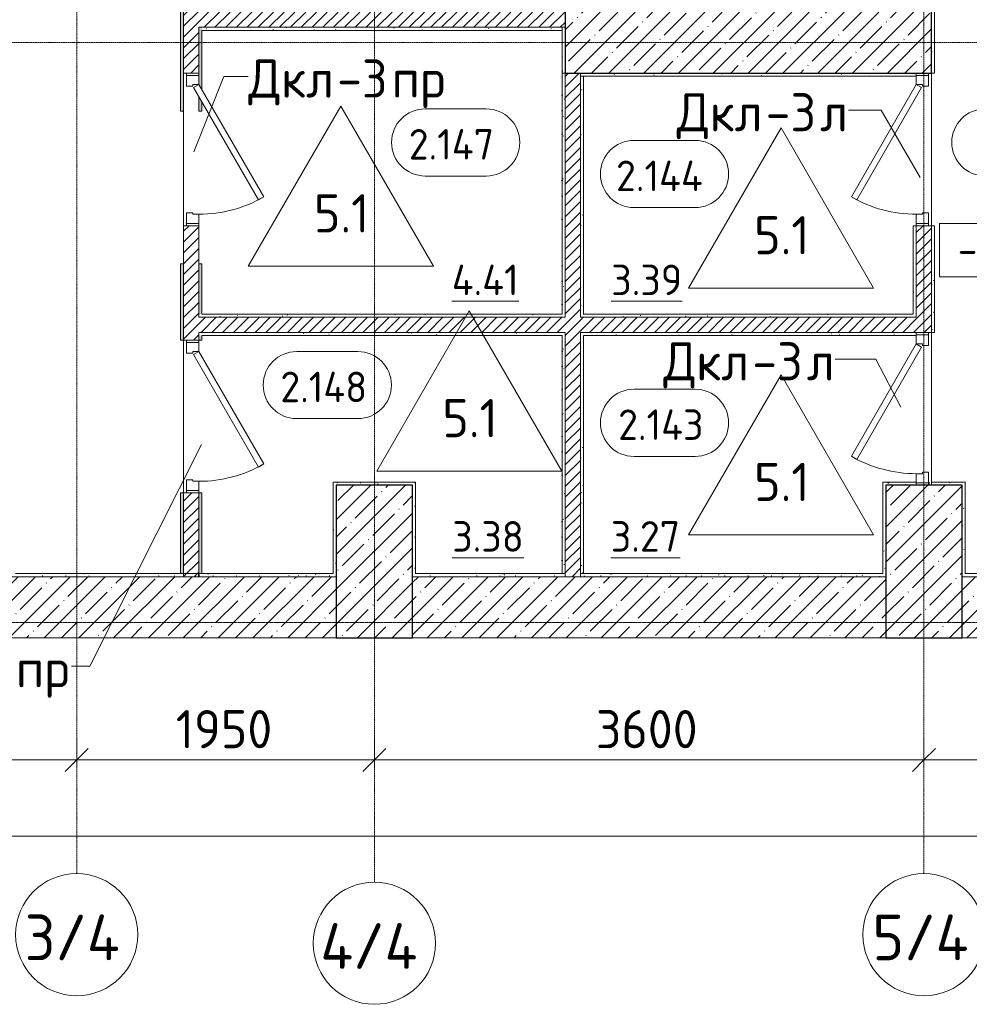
# Model space of a CAD drawing. Header units: millimetres. Extents: x 94064 to 156999, y -10965 to 64097.
# Tile 2 of 40: x 110597 to 116817, y -2502 to 3950. Entities that reach past the tile are written whole.
import ezdxf

# ---------------------------------------------------------------- set-up
doc = ezdxf.new("R2010")
doc.units = ezdxf.units.MM
doc.linetypes.add('4_ Штрихпунктир_ 10 х 2 мм', pattern=[14, 10, -2, 0, -2])
for name, color, linetype, lineweight in [('A-ANNO-DIMS', 7, 'Continuous', 5), ('A-ANNO-DIMS-100', 7, 'Continuous', 5), ('A-AREA-IDEN', 7, 'Continuous', 5), ('A-DOOR', 7, 'Continuous', 13), ('A-DOOR-FRAM', 7, 'Continuous', 13), ('A-DOOR-IDEN', 7, 'Continuous', 5), ('A-FLOR', 7, 'Continuous', 13), ('A-FLOR-IDEN', 7, 'Continuous', 5), ('A-WALL', 7, 'Continuous', 13), ('A-WALL-PATT', 7, 'Continuous', 13), ('G-ANNO-DIMS', 7, 'Continuous', 5), ('I-WALL', 7, 'Continuous', 13), ('S-COLS', 7, 'Continuous', 25), ('S-GRID', 7, 'Continuous', 5), ('S-GRID-IDEN', 7, 'Continuous', 5)]:
    doc.layers.add(name, color=color, linetype=linetype, lineweight=lineweight)
doc.styles.add('GOST Common_1', font='GOST_Common.ttf', dxfattribs={"height": 300})
doc.styles.add('GOST Common_2', font='GOST_Common.ttf', dxfattribs={"height": 200})
doc.styles.add('GOST Common_3', font='GOST_Common.ttf', dxfattribs={"height": 250})
doc.dimstyles.new('2_5_мм', dxfattribs={"dimscale": 304.8, "dimtxt": 251.428749, "dimasz": 0.492126, "dimexe": 0.492126, "dimexo": 0.492126, "dimgap": 0, "dimtad": 1, "dimdec": 5, "dimrnd": 1e-05, "dimdsep": 46, "dimtxsty": 'GOST Common_3', "dimblk1": 'OBLIQUE', "dimblk2": 'OBLIQUE', "dimsah": 1, "dimcen": 0.09, "dimdle": 0.492126, "dimadec": 5, "dimazin": 2, "dimtfac": 1, "dimtdec": 4, "dimtix": 1, "dimtmove": 0, "dimatfit": 3, "dimfxl": 1, "dimtvp": 1, "dimtolj": 1, "dimtzin": 0, "dimarcsym": 2})
pattern_1 = [(0, (0, 0), (203.2, 50.8), [3.353, -149.047, 3.353, -149.047, -812.8]), (0, (0, 0), (203.2, 50.8), [-304.8, 3.353, -301.447, 3.353, -149.047, -355.6]), (0, (0, 0), (203.2, 50.8), [-762, 3.353, -98.247, 3.353, -250.647]), (120, (76.2, 25.4), (-145.59409, 150.576362), [3.353, -149.047, 3.353, -149.047, -812.8]), (120, (76.2, 25.4), (-145.59409, 150.576362), [-304.8, 3.353, -301.447, 3.353, -149.047, -355.6]), (120, (76.2, 25.4), (-145.59409, 150.576362), [-762, 3.353, -98.247, 3.353, -250.647]), (240, (101.6, 127), (-57.60591, -201.376362), [3.353, -149.047, 3.353, -149.047, -812.8]), (240, (101.6, 127), (-57.60591, -201.376362), [-304.8, 3.353, -301.447, 3.353, -149.047, -355.6]), (240, (101.6, 127), (-57.60591, -201.376362), [-762, 3.353, -98.247, 3.353, -250.647])]
pattern_2 = [(45, (0, 0), (-35.35534, 35.35534), [])]
pattern_3 = [(45, (0, 0), (-114.04925, 114.04925), []), (45, (114.05, 0), (-114.04925, 114.04925), [201.612, -40.322, 3.353, -36.97])]

# ---------------------------------------------------------------- blocks, each defined once
blk = doc.blocks.new('Наметкина 10_РД_АР_П_Отделка_R21_rvt-1--02_Подвал_МП_часть Г')
at = {"layer": 'A-WALL-PATT', "lineweight": 5}
h = blk.add_hatch(dxfattribs=at)
h.set_pattern_fill('FP_5', color=256, style=0, pattern_type=2)
h.set_pattern_definition(pattern_1)
h.paths.add_polyline_path([(111650, 320), (111670, 320), (111670, 850), (111650, 850)])
h.paths.add_polyline_path([(111650, 1850), (111670, 1850), (111670, 2350), (111650, 2350), (111650, 2115.2)])
h.paths.add_polyline_path([(111670, 3350), (111670, 5330), (111650, 5330), (111650, 3350)])
h.paths.add_polyline_path([(111670, 6330), (111670, 6750), (111650, 6750), (111650, 6330)])
h = blk.add_hatch(dxfattribs=at)
h.set_pattern_fill('FP_5', color=256, style=0, pattern_type=2)
h.set_pattern_definition(pattern_1)
h.paths.add_polyline_path([(111790, 320), (111790, 850), (111770, 850), (111770, 320)])
h.paths.add_polyline_path([(111790, 1850), (111790, 1880), (111770, 1880), (111770, 1850)])
h.paths.add_polyline_path([(111770, 2020), (111790, 2020), (111790, 2350), (111770, 2350), (111770, 2115.2)])
h.paths.add_polyline_path([(111770, 3350), (111790, 3350), (111790, 3410.4), (111770, 3445)])
h.paths.add_polyline_path([(111790, 3490.4), (111790, 3900), (111770, 3900), (111770, 3525), (111776.2, 3514.3)])
h.paths.add_polyline_path([(111770, 4000), (111790, 4000), (111790, 5330), (111770, 5330), (111770, 4178.5)])
h.paths.add_polyline_path([(111790, 6330), (111790, 6630), (111770, 6630), (111770, 6330)])
h = blk.add_hatch(dxfattribs=at)
h.set_pattern_fill('FP_5', color=256, style=0, pattern_type=2)
h.set_pattern_definition(pattern_1)
h.paths.add_polyline_path([(116590, 3600), (116590, 4000), (116570, 4000), (116570, 3600)])
h = blk.add_hatch(dxfattribs=at)
h.set_pattern_fill('FP_5', color=256, style=0, pattern_type=2)
h.set_pattern_definition(pattern_1)
h.paths.add_polyline_path([(114150, 3880), (114150, 3900), (111790, 3900), (111790, 3880), (112830.4, 3880)])
h = blk.add_hatch(dxfattribs=at)
h.set_pattern_fill('FP_5', color=256, style=0, pattern_type=2)
h.set_pattern_definition(pattern_1)
h.paths.add_polyline_path([(114170, 3600), (114170, 3900), (114150, 3900), (114150, 3600)])
h = blk.add_hatch(dxfattribs=at)
h.set_pattern_fill('FP_5', color=256, style=0, pattern_type=2)
h.set_pattern_definition(pattern_1)
h.paths.add_polyline_path([(114170, 320), (114170, 1900), (114150, 1900), (114150, 320)])
h.paths.add_polyline_path([(114170, 2000), (114170, 3600), (114150, 3600), (114150, 2000)])
h = blk.add_hatch(dxfattribs=at)
h.set_pattern_fill('FP_5', color=256, style=0, pattern_type=2)
h.set_pattern_definition(pattern_1)
h.paths.add_polyline_path([(116470, 3580), (116470, 3600), (114270, 3600), (114270, 3580), (116154.2, 3580)])
h = blk.add_hatch(dxfattribs=at)
h.set_pattern_fill('FP_5', color=256, style=0, pattern_type=2)
h.set_pattern_definition(pattern_1)
h.paths.add_polyline_path([(114290, 320), (114290, 1900), (114270, 1900), (114270, 320)])
h.paths.add_polyline_path([(114270, 2000), (114290, 2000), (114290, 3580), (114270, 3580), (114270, 2115.2)])
h = blk.add_hatch(dxfattribs=at)
h.set_pattern_fill('FP_5', color=256, style=0, pattern_type=2)
h.set_pattern_definition(pattern_1)
h.paths.add_polyline_path([(116470, 1880), (116470, 1900), (116450, 1900), (116450, 1880)])
h.paths.add_polyline_path([(116450, 2020), (116470, 2020), (116470, 2600), (116450, 2600), (116450, 2115.2)])
h = blk.add_hatch(dxfattribs=at)
h.set_pattern_fill('FP_5', color=256, style=0, pattern_type=2)
h.set_pattern_definition(pattern_1)
h.paths.add_polyline_path([(116590, 1900), (116590, 2600), (116570, 2600), (116570, 1900)])
h = blk.add_hatch(dxfattribs=at)
h.set_pattern_fill('FP_5', color=256, style=0, pattern_type=2)
h.set_pattern_definition(pattern_1)
h.paths.add_polyline_path([(116154.2, 2000), (116470, 2000), (116470, 2020), (114290, 2020), (114290, 2000), (114492.3, 2000)])
h.paths.add_polyline_path([(114150, 2000), (114150, 2020), (111770, 2020), (111770, 2000), (112830.4, 2000)])
h = blk.add_hatch(dxfattribs=at)
h.set_pattern_fill('FP_5', color=256, style=0, pattern_type=2)
h.set_pattern_definition(pattern_1)
h.paths.add_polyline_path([(114290, 1880), (116450, 1880), (116450, 1900), (114290, 1900)])
h.paths.add_polyline_path([(114150, 1880), (114150, 1900), (111770, 1900), (111770, 1880), (112830.4, 1880)])
h = blk.add_hatch(dxfattribs=at)
h.set_pattern_fill('FP_5', color=256, style=0, pattern_type=2)
h.set_pattern_definition(pattern_1)
h.paths.add_polyline_path([(112650, 300), (112670, 300), (112670, 920), (112650, 920), (112650, 320)])
h = blk.add_hatch(dxfattribs=at)
h.set_pattern_fill('FP_5', color=256, style=0, pattern_type=2)
h.set_pattern_definition(pattern_1)
h.paths.add_polyline_path([(113170, 900), (113170, 920), (112670, 920), (112670, 900), (112830.4, 900)])
h = blk.add_hatch(dxfattribs=at)
h.set_pattern_fill('FP_5', color=256, style=0, pattern_type=2)
h.set_pattern_definition(pattern_1)
h.paths.add_polyline_path([(113190, 300), (113190, 920), (113170, 920), (113170, 300)])
h = blk.add_hatch(dxfattribs=at)
h.set_pattern_fill('FP_5', color=256, style=0, pattern_type=2)
h.set_pattern_definition(pattern_1)
h.paths.add_polyline_path([(116270, 320), (116270, 920), (116250, 920), (116250, 320)])
h = blk.add_hatch(dxfattribs=at)
h.set_pattern_fill('FP_5', color=256, style=0, pattern_type=2)
h.set_pattern_definition(pattern_1)
h.paths.add_polyline_path([(116270, 900), (116553.3, 900), (116553.3, 920), (116550, 920), (116550, 915), (116470, 915), (116470, 920), (116270, 920), (116270, 915)])
h = blk.add_hatch(dxfattribs=at)
h.set_pattern_fill('FP_5', color=256, style=0, pattern_type=2)
h.set_pattern_definition(pattern_1)
h.paths.add_polyline_path([(116770, 900), (116790, 900), (116790, 920), (116570, 920), (116570, 900)])
h = blk.add_hatch(dxfattribs=at)
h.set_pattern_fill('FP_5', color=256, style=0, pattern_type=2)
h.set_pattern_definition(pattern_1)
h.paths.add_polyline_path([(116790, 320), (116790, 900), (116770, 900), (116770, 320)])
h = blk.add_hatch(dxfattribs=at)
h.set_pattern_fill('FP_5', color=256, style=0, pattern_type=2)
h.set_pattern_definition(pattern_1)
h.paths.add_polyline_path([(111770, 300), (111770, 320), (110570, 320), (110570, 300), (111168.4, 300)])
h = blk.add_hatch(dxfattribs=at)
h.set_pattern_fill('FP_5', color=256, style=0, pattern_type=2)
h.set_pattern_definition(pattern_1)
h.paths.add_polyline_path([(112650, 300), (112650, 320), (111770, 320), (111770, 300)])
h = blk.add_hatch(dxfattribs=at)
h.set_pattern_fill('FP_5', color=256, style=0, pattern_type=2)
h.set_pattern_definition(pattern_1)
h.paths.add_polyline_path([(116154.2, 300), (116270, 300), (116270, 320), (114270, 320), (114270, 300), (114492.3, 300)])
h.paths.add_polyline_path([(114170, 300), (114170, 320), (113190, 320), (113190, 300)])
h = blk.add_hatch(dxfattribs=at)
h.set_pattern_fill('FP_5', color=256, style=0, pattern_type=2)
h.set_pattern_definition(pattern_1)
h.paths.add_polyline_path([(117650, 300), (117650, 320), (116770, 320), (116770, 300), (116985.2, 300)])
at = {"layer": 'A-WALL'}
for p, q in [((111650, 5330), (111650, 3350)), ((111670, 3350), (111670, 5330)), ((116570, 4000), (116570, 3600)), ((116590, 3600), (116590, 4000)), ((111770, 3900), (111770, 3585)), ((111790, 3900), (111770, 3900)), ((114150, 3900), (111790, 3900)), ((111790, 3490.4), (111790, 3880)), ((111790, 3880), (114150, 3880)), ((114170, 3900), (114150, 3900)), ((114150, 3900), (114150, 3600)), ((114150, 3880), (114150, 3900)), ((114170, 3600), (114170, 3900)), ((114150, 3600), (114170, 3600)), ((114170, 3600), (114150, 3600)), ((114150, 3600), (114150, 2020)), ((114170, 2000), (114170, 3600)), ((116470, 3600), (114270, 3600)), ((114270, 3600), (114270, 3580)), ((114270, 3580), (116470, 3580)), ((114270, 3580), (114270, 2000)), ((114290, 3580), (114270, 3580)), ((114290, 2020), (114290, 3580)), ((116470, 3585), (116470, 3600)), ((116570, 3600), (116590, 3600)), ((111770, 3445), (111770, 3350)), ((111790, 3350), (111790, 3410.4)), ((111650, 3350), (111670, 3350)), ((111770, 3350), (111790, 3350)), ((116470, 2600), (116450, 2600)), ((116450, 2600), (116450, 2020)), ((116470, 2020), (116470, 2600)), ((116570, 2600), (116570, 1900)), ((116590, 2600), (116570, 2600)), ((116590, 1900), (116590, 2600)), ((111670, 2350), (111650, 2350)), ((111650, 2350), (111650, 1850)), ((111670, 1850), (111670, 2350)), ((111770, 2350), (111770, 2020)), ((111790, 2350), (111770, 2350)), ((111790, 2020), (111790, 2350)), ((111770, 2020), (111770, 2000)), ((114150, 2020), (111790, 2020)), ((116450, 2020), (114290, 2020)), ((116470, 2000), (116470, 2020)), ((111770, 2000), (114150, 2000)), ((114150, 2000), (114170, 2000)), ((114270, 2000), (114290, 2000)), ((114290, 2000), (116470, 2000)), ((114150, 1900), (111770, 1900)), ((111770, 1900), (111770, 1880)), ((111770, 1880), (111770, 1850)), ((111790, 1880), (114150, 1880)), ((111790, 1850), (111790, 1880)), ((114170, 1900), (114150, 1900)), ((114150, 1880), (114150, 320)), ((114170, 320), (114170, 1900)), ((114270, 1900), (114270, 320)), ((114290, 1900), (114270, 1900)), ((116450, 1900), (114290, 1900)), ((114290, 320), (114290, 1880)), ((114290, 1880), (116450, 1880)), ((116470, 1900), (116450, 1900)), ((116450, 1880), (116470, 1880)), ((116470, 1885), (116470, 1900)), ((116570, 1900), (116590, 1900)), ((111650, 1850), (111670, 1850)), ((111770, 1850), (111790, 1850)), ((112670, 920), (112650, 920)), ((112650, 920), (112650, 320)), ((113170, 920), (112670, 920)), ((113190, 920), (113170, 920)), ((113190, 320), (113190, 920)), ((116270, 920), (116250, 920)), ((116250, 920), (116250, 320)), ((116470, 920), (116270, 920)), ((116553.3, 920), (116550, 920)), ((116553.3, 900), (116553.3, 920)), ((116790, 920), (116570, 920)), ((116570, 920), (116570, 900)), ((116790, 900), (116790, 920)), ((111670, 850), (111650, 850)), ((111650, 850), (111650, 320)), ((111670, 320), (111670, 850)), ((111770, 850), (111770, 320)), ((111790, 850), (111770, 850)), ((111790, 320), (111790, 850)), ((112670, 300), (112670, 900)), ((112670, 900), (113170, 900)), ((113170, 900), (113170, 300)), ((116270, 320), (116270, 900)), ((116270, 900), (116553.3, 900)), ((116570, 900), (116770, 900)), ((116770, 900), (116770, 320)), ((116790, 320), (116790, 900)), ((111770, 320), (110570, 320)), ((110570, 300), (111770, 300)), ((111650, 320), (111670, 320)), ((111770, 320), (111790, 320)), ((112650, 320), (111770, 320)), ((111770, 300), (112650, 300)), ((112650, 300), (112670, 300)), ((113170, 300), (113190, 300)), ((114170, 320), (113190, 320)), ((113190, 300), (114170, 300)), ((114150, 320), (114170, 320)), ((114170, 300), (114170, 320)), ((116250, 320), (114270, 320)), ((114270, 320), (114270, 300)), ((114270, 320), (114290, 320)), ((114270, 300), (116270, 300)), ((116270, 300), (116270, 320)), ((116770, 320), (116770, 300)), ((116770, 300), (117650, 300)), ((117650, 320), (116790, 320))]:
    blk.add_line(p, q, dxfattribs=at)
at = {"layer": 'A-WALL', "lineweight": 25}
for p, q in [((111770, 300), (111770, 320)), ((111770, 320), (111770, 300))]:
    blk.add_line(p, q, dxfattribs=at)
blk = doc.blocks.new('АР_Дверь однопольная - 1000х2100h_850__Кладовая-4735234--02_Подвал_МП_часть Г')
at = {"layer": 'A-DOOR'}
for p, q in [((-311.1, 475), (-331.1, 440.4)), ((425, 50), (-311.1, 475)), ((-331.1, 440.4), (405, 15.4)), ((405, 15.4), (425, 50))]:
    blk.add_line(p, q, dxfattribs=at)
at = {"layer": 'A-DOOR', "lineweight": 5}
blk.add_arc((425, 50), 850, 150, 180, dxfattribs=at)
at = {"layer": 'A-DOOR-FRAM'}
for p, q in [((-485, 50), (-500, 50)), ((-425, 50), (-485, 50)), ((-485, 50), (-485, -30)), ((-425, 10), (-425, 50)), ((-415, 10), (-425, 10)), ((-415, -30), (-415, 10)), ((425, 10), (415, 10)), ((415, 10), (415, -30)), ((485, 50), (425, 50)), ((425, 50), (425, 10)), ((485, -30), (485, 50)), ((485, 50), (500, 50)), ((-485, -30), (-500, -30)), ((-485, -30), (-415, -30)), ((415, -30), (485, -30)), ((485, -30), (500, -30))]:
    blk.add_line(p, q, dxfattribs=at)
blk = doc.blocks.new('АР_Дверь однопольная - 1000х2100h_850__Кладовая-4711548--02_Подвал_МП_часть Г')
at = {"layer": 'A-DOOR'}
for p, q in [((-311.1, 475), (-331.1, 440.4)), ((425, 50), (-311.1, 475)), ((-331.1, 440.4), (405, 15.4)), ((405, 15.4), (425, 50))]:
    blk.add_line(p, q, dxfattribs=at)
at = {"layer": 'A-DOOR', "lineweight": 5}
blk.add_arc((425, 50), 850, 150, 180, dxfattribs=at)
at = {"layer": 'A-DOOR-FRAM'}
for p, q in [((-485, 50), (-500, 50)), ((-425, 50), (-485, 50)), ((-485, 50), (-485, -30)), ((-425, 10), (-425, 50)), ((-415, 10), (-425, 10)), ((-415, -30), (-415, 10)), ((425, 10), (415, 10)), ((415, 10), (415, -30)), ((485, 50), (425, 50)), ((425, 50), (425, 10)), ((485, -30), (485, 50)), ((485, 50), (500, 50)), ((-485, -30), (-500, -30)), ((-485, -30), (-415, -30)), ((415, -30), (485, -30)), ((485, -30), (500, -30))]:
    blk.add_line(p, q, dxfattribs=at)
blk = doc.blocks.new('АР_Дверь однопольная - 1000х2100h_850__Кладовая-4627048--02_Подвал_МП_часть Г')
at = {"layer": 'A-DOOR'}
for p, q in [((311.1, 475), (-425, 50)), ((331.1, 440.4), (311.1, 475)), ((-405, 15.4), (331.1, 440.4)), ((-425, 50), (-405, 15.4))]:
    blk.add_line(p, q, dxfattribs=at)
at = {"layer": 'A-DOOR', "lineweight": 5}
blk.add_arc((-425, 50), 850, 360, 30, dxfattribs=at)
at = {"layer": 'A-DOOR-FRAM'}
for p, q in [((-485, 50), (-500, 50)), ((-425, 50), (-485, 50)), ((-485, 50), (-485, -30)), ((-425, 10), (-425, 50)), ((-415, 10), (-425, 10)), ((-415, -30), (-415, 10)), ((425, 10), (415, 10)), ((415, 10), (415, -30)), ((485, 50), (425, 50)), ((425, 50), (425, 10)), ((485, -30), (485, 50)), ((485, 50), (500, 50)), ((-485, -30), (-500, -30)), ((-485, -30), (-415, -30)), ((415, -30), (485, -30)), ((485, -30), (500, -30))]:
    blk.add_line(p, q, dxfattribs=at)
blk = doc.blocks.new('Ось сетки - 8_0 мм-31302--02_Подвал_МП_часть Г')
at = {"layer": 'S-GRID-IDEN'}
blk.add_circle((0, 0), 4, dxfattribs=at)
blk = doc.blocks.new('Марка помещения _Номер_ - 2 мм-68851--02_Подвал_МП_часть Г')
at = {"layer": 'A-AREA-IDEN'}
for p, q in [((-2.027, 2.21), (1.973, 2.21)), ((-2.027, -2.19), (1.973, -2.19))]:
    blk.add_line(p, q, dxfattribs=at)
for centre, start, end in [((-2.027, 0.01), 90, 270), ((1.973, 0.01), 270, 90)]:
    blk.add_arc(centre, 2.2, start, end, dxfattribs=at)
blk = doc.blocks.new('DIMBLOCK27--02_Подвал_МП_часть Г')
at = {"layer": 'A-ANNO-DIMS-100'}
for p, q in [((108270, -944.5), (108270, -750.6)), ((110970, -944.5), (110970, -750.6)), ((108270, -900.6), (110970, -900.6)), ((108270, -900.6), (108270, -944.5)), ((110970, -900.6), (110970, -944.5))]:
    blk.add_line(p, q, dxfattribs=at)
at = {"layer": 'A-ANNO-DIMS-100', "lineweight": 25}
for p, q in [((108270, -900.6), (108345, -825.6)), ((110970, -900.6), (111045, -825.6)), ((108270, -900.6), (108195, -975.6)), ((110970, -900.6), (110895, -975.6))]:
    blk.add_line(p, q, dxfattribs=at)
at = {"layer": 'A-ANNO-DIMS-100', "color": 0, "insert": (109270.6, -573.9), "char_height": 250, "width": 838.664, "attachment_point": 1, "line_spacing_factor": 1.022761, "style": 'GOST Common_3'}
blk.add_mtext('2700', dxfattribs=at)
blk = doc.blocks.new('_Oblique')
at = {"color": 0, "linetype": 'ByBlock', "lineweight": -2}
blk.add_line((-0.5, -0.5), (0.5, 0.5), dxfattribs=at)
blk = doc.blocks.new('DIMBLOCK28--02_Подвал_МП_часть Г')
at = {"layer": 'A-ANNO-DIMS-100'}
for p, q in [((110970, -944.5), (110970, -750.6)), ((112920, -944.5), (112920, -750.6)), ((110970, -900.6), (112920, -900.6)), ((110970, -900.6), (110970, -944.5)), ((112920, -900.6), (112920, -944.5))]:
    blk.add_line(p, q, dxfattribs=at)
at = {"layer": 'A-ANNO-DIMS-100', "lineweight": 25}
for p, q in [((110970, -900.6), (111045, -825.6)), ((112920, -900.6), (112995, -825.6)), ((110970, -900.6), (110895, -975.6)), ((112920, -900.6), (112845, -975.6))]:
    blk.add_line(p, q, dxfattribs=at)
at = {"layer": 'A-ANNO-DIMS-100', "color": 0, "insert": (111619, -573.9), "char_height": 250, "width": 782.412, "attachment_point": 1, "line_spacing_factor": 1.022761, "style": 'GOST Common_3'}
blk.add_mtext('1950', dxfattribs=at)
blk = doc.blocks.new('DIMBLOCK29--02_Подвал_МП_часть Г')
at = {"layer": 'A-ANNO-DIMS-100'}
for p, q in [((112920, -944.5), (112920, -750.6)), ((116520, -944.5), (116520, -750.6)), ((112920, -900.6), (116520, -900.6)), ((112920, -900.6), (112920, -944.5)), ((116520, -900.6), (116520, -944.5))]:
    blk.add_line(p, q, dxfattribs=at)
at = {"layer": 'A-ANNO-DIMS-100', "lineweight": 25}
for p, q in [((112920, -900.6), (112995, -825.6)), ((116520, -900.6), (116595, -825.6)), ((112920, -900.6), (112845, -975.6)), ((116520, -900.6), (116445, -975.6))]:
    blk.add_line(p, q, dxfattribs=at)
at = {"layer": 'A-ANNO-DIMS-100', "color": 0, "insert": (114370.6, -573.9), "char_height": 250, "width": 838.664, "attachment_point": 1, "line_spacing_factor": 1.022761, "style": 'GOST Common_3'}
blk.add_mtext('3600', dxfattribs=at)
blk = doc.blocks.new('DIMBLOCK30--02_Подвал_МП_часть Г')
at = {"layer": 'A-ANNO-DIMS-100'}
for p, q in [((116520, -944.5), (116520, -750.6)), ((118320, -944.5), (118320, -750.6)), ((116520, -900.6), (118320, -900.6)), ((116520, -900.6), (116520, -944.5)), ((118320, -900.6), (118320, -944.5))]:
    blk.add_line(p, q, dxfattribs=at)
at = {"layer": 'A-ANNO-DIMS-100', "lineweight": 25}
for p, q in [((116520, -900.6), (116595, -825.6)), ((118320, -900.6), (118395, -825.6)), ((116520, -900.6), (116445, -975.6)), ((118320, -900.6), (118245, -975.6))]:
    blk.add_line(p, q, dxfattribs=at)
at = {"layer": 'A-ANNO-DIMS-100', "color": 0, "insert": (117094, -573.9), "char_height": 250, "width": 782.412, "attachment_point": 1, "line_spacing_factor": 1.022761, "style": 'GOST Common_3'}
blk.add_mtext('1800', dxfattribs=at)
blk = doc.blocks.new('DIMBLOCK64--02_Подвал_МП_часть Г')
at = {"layer": 'A-ANNO-DIMS-100'}
for p, q in [((105970, -1444.5), (105970, -1250.6)), ((131670, -1444.5), (131670, -1250.6)), ((105820, -1400.6), (131820, -1400.6)), ((105970, -1400.6), (105970, -1444.5)), ((131670, -1400.6), (131670, -1444.5))]:
    blk.add_line(p, q, dxfattribs=at)
at = {"layer": 'A-ANNO-DIMS-100', "lineweight": 25}
for p, q in [((105970, -1400.6), (106045, -1325.6)), ((131670, -1400.6), (131745, -1325.6)), ((105970, -1400.6), (105895, -1475.6)), ((131670, -1400.6), (131595, -1475.6))]:
    blk.add_line(p, q, dxfattribs=at)
at = {"layer": 'A-ANNO-DIMS-100', "color": 0, "insert": (118383.2, -1073.9), "char_height": 250, "width": 1048.33, "attachment_point": 1, "line_spacing_factor": 1.022761, "style": 'GOST Common_3'}
blk.add_mtext('25700', dxfattribs=at)
blk = doc.blocks.new('Высотные отметки - Frame_2-749557--02_Подвал_МП_часть Г')
at = {"layer": 'G-ANNO-DIMS'}
for p, q in [((-5, 3.5), (-5, 0)), ((5, 3.5), (-5, 3.5)), ((5, 0), (5, 3.5)), ((-5, 0), (5, 0))]:
    blk.add_line(p, q, dxfattribs=at)
blk = doc.blocks.new('Марка полов - Марка полов-4106608--02_Подвал_МП_часть Г')
at = {"layer": 'A-FLOR-IDEN'}
for p, q in [((0, 7), (-6.062, -3.5)), ((6.062, -3.5), (0, 7)), ((-6.062, -3.5), (6.062, -3.5))]:
    blk.add_line(p, q, dxfattribs=at)

msp = doc.modelspace()

# ---------------------------------------------------------------- hatches: boundary and pattern name
at = {"layer": 'A-WALL-PATT', "lineweight": 5}
h = msp.add_hatch(dxfattribs=at)
h.set_pattern_fill('FP_2', color=256, style=0, pattern_type=2)
h.set_pattern_definition(pattern_2)
h.paths.add_polyline_path([(111770, 300), (111770, 850), (111670, 850), (111670, 300)])
h.paths.add_polyline_path([(111770, 1850), (111770, 2600), (111670, 2600), (111670, 1850)])
h.paths.add_polyline_path([(111670, 3600), (111770, 3600), (111770, 5330), (111670, 5330), (111670, 4178.545986)])
h.paths.add_polyline_path([(111770, 6330), (111770, 6750), (111670, 6750), (111670, 6330)])
h = msp.add_hatch(dxfattribs=at)
h.set_pattern_fill('FP_2', color=256, style=0, pattern_type=2)
h.set_pattern_definition(pattern_2)
h.paths.add_polyline_path([(114170, 3900), (114170, 4000), (111770, 4000), (111770, 3900), (112830.363418, 3900)])
h = msp.add_hatch(dxfattribs=at)
h.set_pattern_fill('FP_2', color=256, style=0, pattern_type=2)
h.set_pattern_definition(pattern_2)
h.paths.add_polyline_path([(114170, 300), (114270, 300), (114270, 3600), (114170, 3600), (114170, 1083.514062)])
h = msp.add_hatch(dxfattribs=at)
h.set_pattern_fill('FP_2', color=256, style=0, pattern_type=2)
h.set_pattern_definition(pattern_2)
h.paths.add_polyline_path([(116570, 1900), (116570, 2600), (116470, 2600), (116470, 1900)])
h = msp.add_hatch(dxfattribs=at)
h.set_pattern_fill('FP_2', color=256, style=0, pattern_type=2)
h.set_pattern_definition(pattern_2)
h.paths.add_polyline_path([(116154.228486, 1900), (116470, 1900), (116470, 2000), (114270, 2000), (114270, 1900), (114492.295952, 1900)])
h.paths.add_polyline_path([(114170, 1900), (114170, 2000), (111770, 2000), (111770, 1900), (112830.363418, 1900)])
h = msp.add_hatch(dxfattribs=at)
h.set_pattern_fill('FP_3', color=256, style=0, pattern_type=2)
h.set_pattern_definition(pattern_3)
h.paths.add_polyline_path([(112670, -100), (112670, 300), (108770, 300), (108770, -100), (109506.49835, -100)])
h = msp.add_hatch(dxfattribs=at)
h.set_pattern_fill('FP_3', color=256, style=0, pattern_type=2)
h.set_pattern_definition(pattern_3)
h.paths.add_polyline_path([(116270, -100), (116270, 300), (113170, 300), (113170, -100), (116154.228486, -100)])
h = msp.add_hatch(dxfattribs=at)
h.set_pattern_fill('FP_3', color=256, style=0, pattern_type=2)
h.set_pattern_definition(pattern_3)
h.paths.add_polyline_path([(121170, -100), (121170, 300), (116770, 300), (116770, -100)])
at = {"layer": 'S-COLS', "lineweight": 5}
h = msp.add_hatch(dxfattribs=at)
h.set_pattern_fill('FP_3', color=256, style=0, pattern_type=2)
h.set_pattern_definition(pattern_3)
h.paths.add_polyline_path([(114170, 3600), (116570, 3600), (116570, 4000), (114170, 4000)])
h = msp.add_hatch(dxfattribs=at)
h.set_pattern_fill('FP_3', color=256, style=0, pattern_type=2)
h.set_pattern_definition(pattern_3)
h.paths.add_polyline_path([(113170, -100), (113170, 900), (112670, 900), (112670, -100)])
h = msp.add_hatch(dxfattribs=at)
h.set_pattern_fill('FP_3', color=256, style=0, pattern_type=2)
h.set_pattern_definition(pattern_3)
h.paths.add_polyline_path([(116770, -100), (116770, 900), (116270, 900), (116270, -100)])

# ---------------------------------------------------------------- linework, layer by layer
at = {"layer": 'A-DOOR-IDEN'}
for p, q in [((111737.490096, 3084.013519), (111933.845233, 3578.573214)), ((111933.845233, 3578.573214), (112094.024407, 3578.573214)), ((116239.381631, 3357.489228), (116026.217783, 3357.489228)), ((116494.510266, 2916.674048), (116239.381631, 3357.489228)), ((116204.467354, 1725.473446), (115938.782217, 1725.473446)), ((116368.744127, 1410.198793), (116204.467354, 1725.473446)), ((111786.676877, 1165.914429), (111055.342554, -285.835003)), ((111055.342554, -285.835003), (110935.435565, -285.835003))]:
    msp.add_line(p, q, dxfattribs=at)
at = {"layer": 'A-FLOR'}
for p, q in [((116570, 3600), (116570, 2600)), ((111670, 2600), (111670, 3350)), ((116570, 1900), (116570, 920)), ((111670, 850), (111670, 1850))]:
    msp.add_line(p, q, dxfattribs=at)
at = {"layer": 'A-WALL'}
for p, q in [((112670, 300), (108770, 300)), ((112670, -100), (112670, 300)), ((116270, 300), (113170, 300)), ((113170, 300), (113170, -100)), ((116270, -100), (116270, 300)), ((121170, 300), (116770, 300)), ((116770, 300), (116770, -100)), ((108770, -100), (112670, -100)), ((113170, -100), (116270, -100)), ((116770, -100), (121170, -100))]:
    msp.add_line(p, q, dxfattribs=at)
at = {"layer": 'I-WALL'}
for p, q in [((114170, 6750), (114170, 3900)), ((111670, 5330), (111670, 3600)), ((111770, 3600), (111770, 3900)), ((111770, 3900), (114170, 3900)), ((111670, 3600), (111770, 3600)), ((114170, 3600), (114170, 2000)), ((114270, 3600), (114170, 3600)), ((114270, 2000), (114270, 3600)), ((111670, 2600), (111670, 1850)), ((111770, 2600), (111670, 2600)), ((111770, 2000), (111770, 2600)), ((116470, 2600), (116470, 2000)), ((116570, 2600), (116470, 2600)), ((116570, 1900), (116570, 2600)), ((114170, 2000), (111770, 2000)), ((116470, 2000), (114270, 2000)), ((111770, 1850), (111770, 1900)), ((111770, 1900), (114170, 1900)), ((114170, 1900), (114170, 300)), ((114270, 300), (114270, 1900)), ((114270, 1900), (116570, 1900)), ((111670, 1850), (111770, 1850)), ((111670, 850), (111670, 300)), ((111770, 850), (111670, 850)), ((111770, 300), (111770, 850))]:
    msp.add_line(p, q, dxfattribs=at)
at = {"layer": 'S-COLS'}
for p, q in [((114170, 4000), (114170, 3600)), ((116570, 3600), (116570, 4000)), ((114170, 3600), (116570, 3600)), ((113170, 900), (112670, 900)), ((112670, 900), (112670, -100)), ((113170, -100), (113170, 900)), ((116770, 900), (116270, 900)), ((116270, 900), (116270, -100)), ((116770, -100), (116770, 900)), ((112670, -100), (113170, -100)), ((116270, -100), (116770, -100))]:
    msp.add_line(p, q, dxfattribs=at)
at = {"layer": 'S-GRID', "linetype": '4_ Штрихпунктир_ 10 х 2 мм'}
for p, q in [((110970, -1645.558701), (110970, 63297.035798)), ((112920, -1701.941611), (112920, 60921.15283)), ((116520, -1645.558701), (116520, 60921.15283)), ((134720.722483, 3800), (105403.99973, 3800)), ((134720.722483, 0), (104974.772979, 0)), ((133803.115675, 0), (105403.99973, 0))]:
    msp.add_line(p, q, dxfattribs=at)

# ---------------------------------------------------------------- block references
at = {"lineweight": 5}
msp.add_blockref('Наметкина 10_РД_АР_П_Отделка_R21_rvt-1--02_Подвал_МП_часть Г', (0, 0), dxfattribs=at)
at = {"layer": 'A-AREA-IDEN', "xscale": 99.99999999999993, "yscale": 99.99999999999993, "zscale": 99.99999999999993}
for p in [(113455.433088, 3144.729808), (117124.856767, 3144.729808), (114823.370688, 2938.04019), (112614.152747, 1554.782334), (114823.370688, 1307.34985)]:
    msp.add_blockref('Марка помещения _Номер_ - 2 мм-68851--02_Подвал_МП_часть Г', p, dxfattribs=at)
at = {"layer": 'A-DOOR'}
for name, p, rotation in [('АР_Дверь однопольная - 1000х2100h_850__Кладовая-4627048--02_Подвал_МП_часть Г', (111720, 3100), 270), ('АР_Дверь однопольная - 1000х2100h_850__Кладовая-4711548--02_Подвал_МП_часть Г', (116520, 3100), 90), ('АР_Дверь однопольная - 1000х2100h_850__Кладовая-4735234--02_Подвал_МП_часть Г', (116520, 1400), 90), ('АР_Дверь однопольная - 1000х2100h_850__Кладовая-4627048--02_Подвал_МП_часть Г', (111720, 1350), 270)]:
    msp.add_blockref(name, p, dxfattribs=dict(at, rotation=rotation))
at = {"layer": 'A-FLOR-IDEN', "xscale": 99.99999999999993, "yscale": 99.99999999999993, "zscale": 99.99999999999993}
for p in [(112700.24219, 2684.07318), (115583.828802, 2540.664661), (113541.754393, 1341.867758), (115583.828802, 923.886866)]:
    msp.add_blockref('Марка полов - Марка полов-4106608--02_Подвал_МП_часть Г', p, dxfattribs=at)
at = {"layer": 'G-ANNO-DIMS', "xscale": 99.99999999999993, "yscale": 99.99999999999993, "zscale": 99.99999999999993}
msp.add_blockref('Высотные отметки - Frame_2-749557--02_Подвал_МП_часть Г', (117122.865412, 2264.415782), dxfattribs=at)
at = {"layer": 'S-GRID-IDEN', "xscale": 99.99999999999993, "yscale": 99.99999999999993, "zscale": 99.99999999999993}
for p in [(110970, -2045.558701), (116520, -2045.558701), (112920, -2101.941611)]:
    msp.add_blockref('Ось сетки - 8_0 мм-31302--02_Подвал_МП_часть Г', p, dxfattribs=at)

# ---------------------------------------------------------------- texts
at = {"layer": 'A-AREA-IDEN', "char_height": 200, "attachment_point": 1, "style": 'GOST Common_2'}
for s, insert, width in [('2.147', (113144.918891, 3233.47299), 745.569375), ('2.144', (114502.856491, 3026.783372), 769.62), ('\\L4.41', (113426.764338, 2345.107425), 593.24875), ('\\L3.39', (114471.54, 2345.107425), 585.231875), ('2.148', (112303.63855, 1643.525516), 745.569375), ('2.143', (114516.356491, 1396.093032), 737.5525), ('\\L3.38', (113429.764338, 664.049629), 585.231875), ('\\L3.27', (114468.54, 664.049629), 593.24875)]:
    msp.add_mtext(s, dxfattribs=dict(at, insert=insert, width=width))
at = {"layer": 'A-DOOR-IDEN', "char_height": 250, "attachment_point": 1, "style": 'GOST Common_3'}
for s, insert, width in [('Дкл', (112094.024407, 3689.500297), 705.485), ('-3', (112676.107741, 3689.500297), 432.91125), ('пр', (113033.295241, 3689.500297), 432.91125), ('Дкл', (114901.217783, 3468.416311), 705.485), ('-3', (115483.301116, 3468.416311), 432.91125), ('\\fGOST Common|b0|i0|c204|p34|;л', (115840.488616, 3468.416311), 216.455625), ('Дкл', (114813.782217, 1836.400529), 705.485), ('-3', (115395.865551, 1836.400529), 432.91125), ('\\fGOST Common|b0|i0|c204|p34|;л', (115753.053051, 1836.400529), 216.455625), ('пр', (110571.706399, -174.907919), 432.91125)]:
    msp.add_mtext(s, dxfattribs=dict(at, insert=insert, width=width))
at = {"layer": 'A-FLOR-IDEN', "char_height": 250, "width": 456.961875, "attachment_point": 1, "style": 'GOST Common_3'}
for insert in [(112523.865907, 2806.134853), (115407.452519, 2662.726333), (113365.37811, 1463.92943), (115407.452519, 1045.948538)]:
    msp.add_mtext('5.1', dxfattribs=dict(at, insert=insert))
at = {"layer": 'G-ANNO-DIMS', "insert": (116740.708886, 2545.781443), "char_height": 200, "width": 917.17566319, "attachment_point": 1, "line_spacing_factor": 1.022761, "style": 'GOST Common_2'}
msp.add_mtext('-9.600', dxfattribs=at)
at = {"layer": 'S-GRID-IDEN', "char_height": 300, "attachment_point": 1, "style": 'GOST Common_1'}
for s, insert, width in [('3/4', (110629.37793, -1913.471552), 817.72125), ('5/4', (116182.37793, -1913.471552), 809.704375), ('4/4', (112565.87793, -1969.854463), 849.78875)]:
    msp.add_mtext(s, dxfattribs=dict(at, insert=insert, width=width))

# ---------------------------------------------------------------- dimensions: what is measured, and where the dimension line sits
at = {"layer": 'A-ANNO-DIMS'}
for base, p1, p2, override, picture, middle in [((110970, -900.591432), (108270, -794.525415), (110970, -794.525415), {"dimpost": '<>', "dimfxl": 2700}, 'DIMBLOCK27--02_Подвал_МП_часть Г', (109620, -775.591432)), ((112920, -900.591432), (110970, -794.525415), (112920, -794.525415), {"dimpost": '<>', "dimfxl": 1950}, 'DIMBLOCK28--02_Подвал_МП_часть Г', (111945, -775.591432)), ((116520, -900.591432), (112920, -794.525415), (116520, -794.525415), {"dimpost": '<>', "dimfxl": 3600}, 'DIMBLOCK29--02_Подвал_МП_часть Г', (114720, -775.591432)), ((118320, -900.591432), (116520, -794.525415), (118320, -794.525415), {"dimpost": '<>', "dimfxl": 1800}, 'DIMBLOCK30--02_Подвал_МП_часть Г', (117420, -775.591432)), ((131670.0000000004, -1400.591431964), (105970.0000000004, -1294.525414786), (131670.0000000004, -1294.5254147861), {"dimpost": '<>', "dimfxl": 25700}, 'DIMBLOCK64--02_Подвал_МП_часть Г', (118820.0000000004, -1275.591431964))]:
    dim = msp.add_linear_dim(base=base, p1=p1, p2=p2, dimstyle='2_5_мм', override=override, dxfattribs=at)
    dim.commit()
    dim.dimension.update_dxf_attribs({"geometry": picture, "text_midpoint": middle})

doc.saveas('drawing.dxf')
